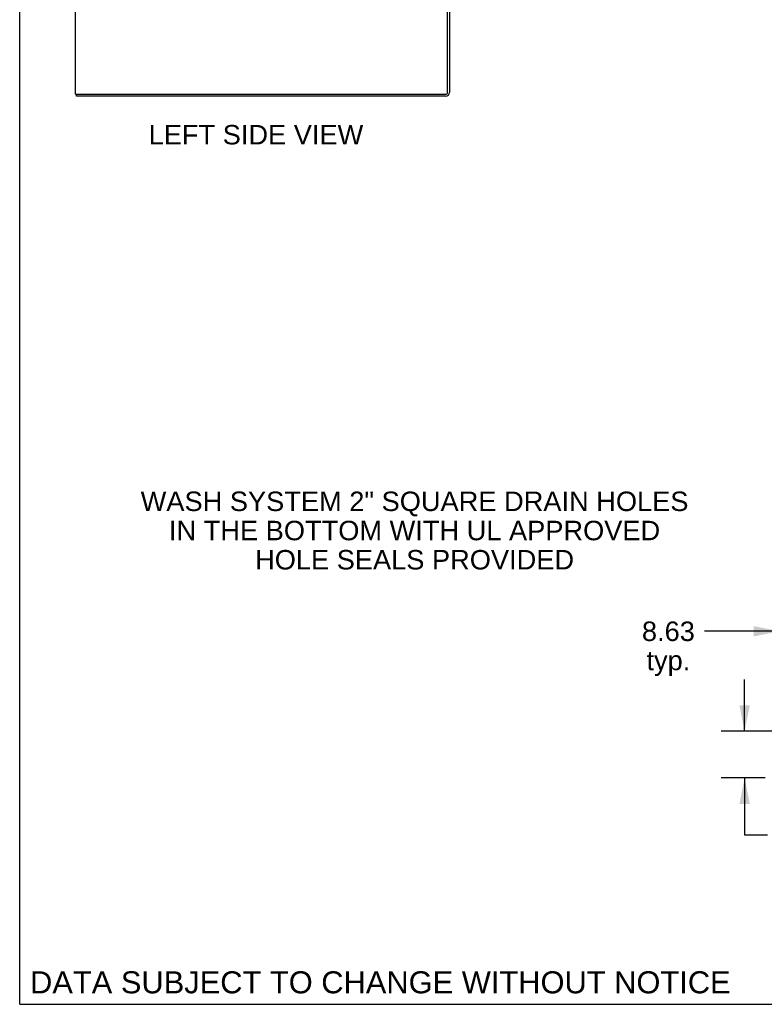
# Model space of a CAD drawing. Header units: inches. Extents: x 0 to 283, y 0 to 183.
# Tile 1 of 82: x 0 to 48, y 0 to 63. Entities that reach past the tile are written whole.
import ezdxf

# ---------------------------------------------------------------- set-up
doc = ezdxf.new("R2010")
doc.units = ezdxf.units.IN
doc.header["$LTSCALE"] = 15.583333
doc.header["$MEASUREMENT"] = 0
doc.layers.get('0').update_dxf_attribs({"linetype": 'CONTINUOUS'})
doc.layers.add('DIMENSIONS', color=7, linetype='CONTINUOUS')
doc.styles.get("Standard").update_dxf_attribs({"font": 'arial.ttf'})
doc.dimstyles.new('DIMSTYLE_1', dxfattribs={"dimtxt": 1.25, "dimasz": 1.666667, "dimexe": 0.09, "dimexo": 0.07, "dimgap": 0.0375, "dimtad": 0, "dimtih": 1, "dimtoh": 1, "dimzin": 4, "dimdsep": 46, "dimtxsty": 'Standard', "dimblk": '_FILLED', "dimblk1": '_FILLED', "dimblk2": '_FILLED', "dimcen": 0.09, "dimadec": 3, "dimazin": 1, "dimtfac": 1, "dimtdec": 3, "dimtofl": 0, "dimtmove": 0, "dimatfit": 3, "dimldrblk": '_FILLED', "dimfxl": 0, "dimtolj": 1, "dimtzin": 4, "dimarcsym": 0})

# ---------------------------------------------------------------- blocks, each defined once
blk = doc.blocks.new('_FILLED')
at = {"color": 0, "linetype": 'ByBlock'}
blk.add_solid([(0, 0), (-1, 0.2), (-1, -0.2)], dxfattribs=at)
blk = doc.blocks.new('*D14')
at = {"layer": 'DIMENSIONS', "color": 2, "linetype": 'Continuous'}
for p, q in [((57.392, 19.702), (57.392, 25.456)), ((48.767, 23.956), (43.958, 23.956)), ((57.392, 23.956), (60.725, 23.956))]:
    blk.add_line(p, q, dxfattribs=at)
at = {"layer": 'DIMENSIONS', "color": 2, "linetype": 'Continuous', "xscale": 1.6666666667, "yscale": 1.6666666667, "zscale": 1.6666666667}
blk.add_blockref('_FILLED', (48.767, 23.956), dxfattribs=at)
at = {"layer": 'DIMENSIONS', "color": 2, "linetype": 'Continuous', "xscale": 1.6666666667, "yscale": 1.6666666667, "zscale": 1.6666666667, "rotation": 180}
blk.add_blockref('_FILLED', (57.392, 23.956), dxfattribs=at)
at = {"layer": 'DIMENSIONS', "color": 2, "linetype": 'Continuous', "insert": (41.635, 24.581), "char_height": 1.25, "width": 3.39684, "attachment_point": 2, "line_spacing_factor": 0.9}
blk.add_mtext('8.63\\Ptyp.', dxfattribs=at)
blk = doc.blocks.new('*D15')
at = {"layer": 'DIMENSIONS', "color": 2, "linetype": 'Continuous'}
for p, q in [((46.529, 17.535), (46.529, 20.869)), ((55.225, 17.535), (45.029, 17.535)), ((47.85, 14.535), (45.029, 14.535)), ((46.529, 14.535), (46.529, 10.877)), ((46.529, 10.877), (47.987, 10.877))]:
    blk.add_line(p, q, dxfattribs=at)
at = {"layer": 'DIMENSIONS', "color": 2, "linetype": 'Continuous', "xscale": 1.6666666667, "yscale": 1.6666666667, "zscale": 1.6666666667}
for p, rotation in [((46.529, 17.535), 270), ((46.529, 14.535), 90)]:
    blk.add_blockref('_FILLED', p, dxfattribs=dict(at, rotation=rotation))
at = {"layer": 'DIMENSIONS', "color": 2, "linetype": 'Continuous', "insert": (50.311, 11.502), "char_height": 1.25, "width": 3.39684, "attachment_point": 2, "line_spacing_factor": 0.9}
blk.add_mtext('3.00\\Ptyp.', dxfattribs=at)

msp = doc.modelspace()

# ---------------------------------------------------------------- linework, layer by layer
at = {"color": 7, "linetype": 'Continuous'}
for p, q in [((0, 0), (0, 183.333)), ((3.588, 58.441), (3.588, 130.191)), ((27.463, 58.566), (27.463, 65.559)), ((27.588, 65.566), (27.588, 58.566)), ((3.588, 58.441), (27.338, 58.441)), ((3.651, 58.316), (3.651, 58.441)), ((27.338, 58.316), (3.651, 58.316)), ((0, 0), (283.333, 0))]:
    msp.add_line(p, q, dxfattribs=at)
for radius in [0.25, 0.125]:
    msp.add_arc((27.338, 58.566), radius, 270, 360, dxfattribs=at)

# ---------------------------------------------------------------- texts
at = {"layer": 'DIMENSIONS', "color": 2, "linetype": 'Continuous', "attachment_point": 2, "line_spacing_factor": 0.9}
for s, insert, char_height, width in [('LEFT SIDE VIEW', (15.164, 56.472), 1.25, 13.74535), ('WASH SYSTEM 2" SQUARE DRAIN HOLES\\PIN THE BOTTOM WITH UL APPROVED\\PHOLE SEALS PROVIDED', (25.344, 32.927), 1.25, 35.08829), ('DATA SUBJECT TO CHANGE WITHOUT NOTICE', (23.148, 2.12), 1.41667, 44.88042)]:
    msp.add_mtext(s, dxfattribs=dict(at, insert=insert, char_height=char_height, width=width))

# ---------------------------------------------------------------- dimensions: what is measured, and where the dimension line sits
at = {"layer": 'DIMENSIONS', "color": 2, "linetype": 'Continuous'}
dim = msp.add_linear_dim(base=(57.392066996, 23.95596137), p1=(48.767066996, 14.785430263), p2=(57.392066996, 19.63209693), text='<>\\Ptyp.', dimstyle='DIMSTYLE_1', dxfattribs=at)
dim.commit()
dim.dimension.update_dxf_attribs({"geometry": '*D14', "text_midpoint": (41.635073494, 23.01846137), "dimtype": 160})
dim = msp.add_linear_dim(base=(46.529, 17.535), p1=(44.959, 14.535), p2=(55.295, 17.535), angle=90, text='<>\\Ptyp.', dimstyle='DIMSTYLE_1', dxfattribs=at)
dim.commit()
dim.dimension.update_dxf_attribs({"geometry": '*D15', "text_midpoint": (50.311, 9.94), "dimtype": 160})

doc.saveas('drawing.dxf')
